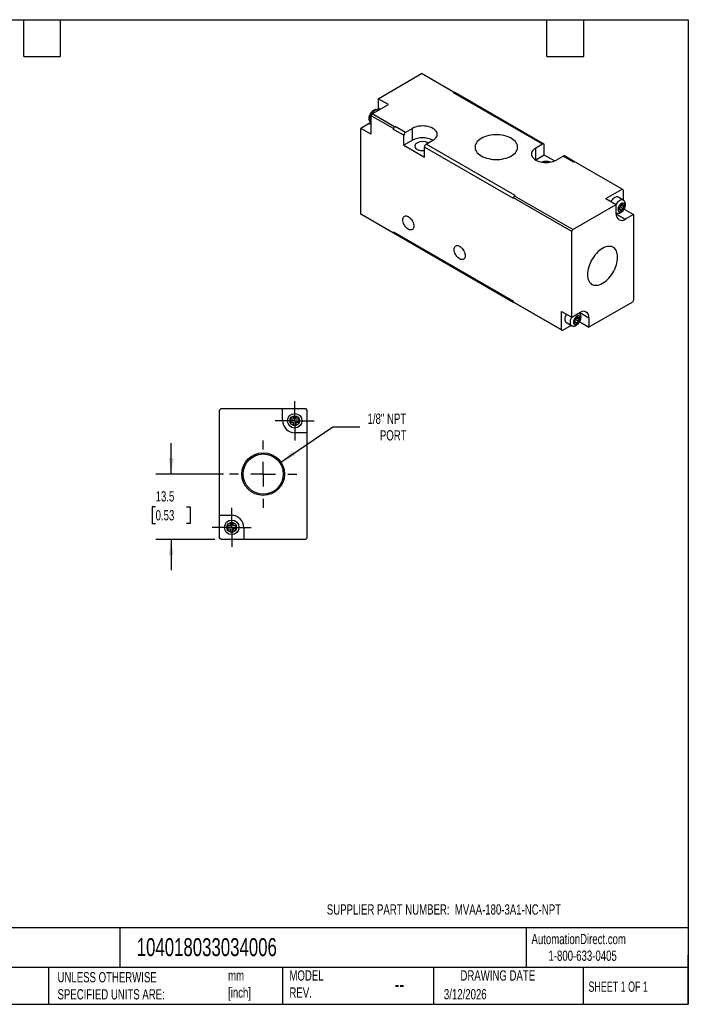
# Model space of a CAD drawing. Header units: millimetres. Extents: x 6 to 273, y 6 to 210.
# Tile 2 of 2: x 135 to 273, y 6 to 210. Entities that reach past the tile are written whole.
import ezdxf

# ---------------------------------------------------------------- set-up
doc = ezdxf.new("R2010")
doc.units = ezdxf.units.MM
doc.linetypes.add('SLD-Center', pattern=[19.05, 15.24, -1.27, 1.27, -1.27])
doc.linetypes.add('SLD-Solid', pattern=[0])
doc.layers.add('CENTER', color=40, linetype='SLD-Center')
doc.layers.add('DIMENSIONS', color=140, linetype='SLD-Solid', lineweight=25)
doc.layers.add('TEXT', color=140, linetype='SLD-Solid', lineweight=25)
doc.styles.add('SLDTEXTSTYLE0', font='TXT', dxfattribs={"width": 0.7})
doc.styles.add('SLDTEXTSTYLE1', font='TXT', dxfattribs={"width": 0.65})
doc.dimstyles.new('SLDDIMSTYLE4', dxfattribs={"dimtxt": 2.158008, "dimasz": 3.302, "dimexe": 0, "dimexo": 0.0625, "dimgap": 0.539502, "dimtad": 0, "dimtih": 1, "dimtoh": 1, "dimdec": 1, "dimrnd": 1e-09, "dimzin": 12, "dimdsep": 46, "dimtxsty": 'SLDTEXTSTYLE0', "dimsah": 1, "dimcen": 0, "dimadec": 0, "dimazin": 3, "dimtfac": 1, "dimtdec": 1, "dimtofl": 0, "dimtmove": 0, "dimatfit": 3, "dimfxl": 0, "dimfrac": 2, "dimtolj": 1, "dimtzin": 12, "dimarcsym": 0})
doc.dimstyles.new('SLDDIMSTYLE5', dxfattribs={"dimtxt": 2.158008, "dimasz": 3.302, "dimexe": 0, "dimexo": 0.0625, "dimgap": 0.539502, "dimtad": 0, "dimtih": 1, "dimtoh": 1, "dimdec": 1, "dimrnd": 1e-09, "dimzin": 12, "dimdsep": 46, "dimtxsty": 'SLDTEXTSTYLE0', "dimsah": 1, "dimcen": 0.09, "dimadec": 0, "dimazin": 3, "dimtfac": 1, "dimtdec": 1, "dimtmove": 0, "dimatfit": 0, "dimfxl": 0, "dimfrac": 2, "dimtolj": 1, "dimtzin": 12, "dimarcsym": 0})

# ---------------------------------------------------------------- blocks, each defined once
blk = doc.blocks.new('_D_6')
at = {"layer": 'DIMENSIONS'}
for p, q in [((188.97, 118.25), (199.71, 125.53)), ((199.71, 125.53), (205.27, 125.53))]:
    blk.add_line(p, q, dxfattribs=at)
blk.add_solid([(188.97, 118.25), (191.98, 119.68), (191.41, 120.53)], dxfattribs=at)
at = {"layer": 'DIMENSIONS', "char_height": 2.117, "attachment_point": 1, "style": 'SLDTEXTSTYLE0'}
for s, insert in [('1/8" NPT', (206.85, 128.26)), ('PORT', (209.4, 124.83))]:
    blk.add_mtext(s, dxfattribs=dict(at, insert=insert))
blk = doc.blocks.new('_D_7')
at = {"layer": 'DIMENSIONS'}
for p, q in [((166.32, 115.78), (166.32, 122.13)), ((177.1, 115.78), (163.14, 115.78)), ((163.11, 109.03), (162.38, 109.03)), ((162.38, 109.03), (162.38, 105.6)), ((169.52, 109.03), (170.25, 109.03)), ((170.25, 109.03), (170.25, 105.6)), ((162.38, 105.6), (163.11, 105.6)), ((170.25, 105.6), (169.52, 105.6)), ((175.35, 102.28), (163.14, 102.28)), ((166.32, 102.28), (166.32, 95.93))]:
    blk.add_line(p, q, dxfattribs=at)
for points in [[(166.32, 115.78), (166.82, 119.08), (165.81, 119.08)], [(166.32, 102.28), (165.81, 98.98), (166.82, 98.98)]]:
    blk.add_solid(points, dxfattribs=at)
at = {"layer": 'DIMENSIONS', "char_height": 2.117, "attachment_point": 1, "style": 'SLDTEXTSTYLE0'}
for s, insert in [('13.5', (163.11, 112.24)), ('0.53', (163.11, 108.33))]:
    blk.add_mtext(s, dxfattribs=dict(at, insert=insert))
blk = doc.blocks.new('SW_CENTERMARKSYMBOL_2')
at = {"layer": 'CENTER', "color": 0}
for p, q in [((0, 5.08), (0, 6.95)), ((0, 0), (0, 2.54)), ((-5.08, 0), (-6.95, 0)), ((0, 0), (-2.54, 0)), ((0, 0), (0, -2.54)), ((0, 0), (2.54, 0)), ((5.08, 0), (6.95, 0)), ((0, -5.08), (0, -6.95))]:
    blk.add_line(p, q, dxfattribs=at)
blk = doc.blocks.new('SW_CENTERMARKSYMBOL_3')
at = {"layer": 'CENTER', "color": 0}
for p, q in [((0, 2.54), (0, 4.04)), ((0, 0), (0, 2.54)), ((-2.54, 0), (-4.04, 0)), ((0, 0), (-2.54, 0)), ((0, 0), (0, -2.54)), ((0, 0), (2.54, 0)), ((2.54, 0), (4.04, 0)), ((0, -2.54), (0, -4.04))]:
    blk.add_line(p, q, dxfattribs=at)
blk = doc.blocks.new('SW_CENTERMARKSYMBOL_4')
at = {"layer": 'CENTER', "color": 0}
for p, q in [((0, 2.54), (0, 4.04)), ((0, 0), (0, 2.54)), ((-2.54, 0), (-4.04, 0)), ((0, 0), (-2.54, 0)), ((0, 0), (0, -2.54)), ((0, 0), (2.54, 0)), ((2.54, 0), (4.04, 0)), ((0, -2.54), (0, -4.04))]:
    blk.add_line(p, q, dxfattribs=at)

msp = doc.modelspace()

# ---------------------------------------------------------------- linework, layer by layer
for p, q in [((209.04, 193.24), (218.02, 198.43)), ((224.73, 194.55), (218.02, 198.43)), ((211.16, 192.02), (209.04, 193.24)), ((209.04, 193.24), (209.04, 191.28)), ((224.59, 194.47), (224.73, 194.55)), ((242.98, 183.86), (224.59, 194.47)), ((224.73, 194.55), (224.8, 194.51)), ((224.8, 194.51), (224.84, 194.49)), ((243.23, 183.88), (224.84, 194.49)), ((207.83, 190.1), (211.16, 192.02)), ((209.46, 191.04), (209.04, 191.28)), ((207.62, 189.73), (207.83, 190.1)), ((207.62, 185.9), (207.62, 189.73)), ((212.22, 187.08), (207.62, 189.73)), ((212.43, 187.45), (207.83, 190.1)), ((209.12, 190.84), (209.08, 190.87)), ((207.2, 188.1), (205.5, 187.12)), ((205.5, 169.4), (205.5, 187.12)), ((207.62, 185.9), (205.5, 187.12)), ((207.62, 187.86), (207.2, 188.1)), ((207.58, 188.27), (207.62, 188.25)), ((212.22, 187.08), (212.29, 187.2)), ((212.22, 186.92), (212.22, 187.08)), ((212.29, 187.2), (212.36, 187.33)), ((212.36, 187.33), (212.43, 187.45)), ((212.43, 187.45), (212.57, 187.53)), ((214.69, 186.3), (212.57, 187.53)), ((216.11, 187.12), (214.69, 186.3)), ((216.11, 184.67), (216.11, 187.12)), ((214.34, 185.69), (212.22, 186.92)), ((214.34, 183.65), (214.34, 185.69)), ((216.11, 184.67), (214.34, 183.65)), ((214.34, 183.65), (218.58, 181.2)), ((218.58, 181.2), (218.58, 183.24)), ((236.97, 172.63), (218.58, 183.24)), ((218.94, 183.86), (220.35, 184.67)), ((237.32, 173.24), (218.94, 183.86)), ((242.98, 183.86), (241.56, 183.04)), ((241.56, 180.59), (241.56, 183.04)), ((243.33, 181.61), (243.33, 183.65)), ((243.33, 181.61), (241.56, 180.59)), ((245.42, 180.4), (243.33, 181.61)), ((245.81, 180.59), (247.22, 181.41)), ((249.34, 180.18), (247.22, 181.41)), ((249.59, 180.21), (247.47, 181.43)), ((249.34, 180.18), (249.48, 180.26)), ((259.38, 174.55), (249.48, 180.26)), ((236.97, 172.79), (237.04, 172.92)), ((248.99, 165.85), (236.97, 172.79)), ((236.97, 172.63), (236.97, 172.79)), ((237.11, 173.04), (237.18, 173.16)), ((237.18, 173.16), (237.32, 173.24)), ((249.2, 166.22), (237.18, 173.16)), ((256.06, 172.63), (259.38, 174.55)), ((259.64, 172.3), (258.58, 172.91)), ((259.38, 174.55), (259.59, 174.43)), ((259.59, 174.43), (259.59, 172.32)), ((249.2, 166.22), (258.18, 171.41)), ((256.06, 172.63), (258.18, 171.41)), ((258.18, 169.45), (258.18, 171.41)), ((259.03, 170.92), (258.6, 170.67)), ((258.75, 170.75), (258.75, 170.59)), ((259.45, 171.65), (259.03, 171.41)), ((259.03, 171.41), (259.03, 170.92)), ((259.03, 171.41), (259.45, 171.16)), ((259.17, 171.32), (259.03, 171.24)), ((259.03, 170.92), (259.45, 170.67)), ((259.17, 171.32), (259.17, 171.32)), ((259.17, 171.32), (259.88, 170.92)), ((259.45, 171.16), (259.45, 171.65)), ((259.88, 171.41), (259.45, 171.16)), ((259.45, 170.67), (259.88, 170.92)), ((259.88, 170.92), (259.88, 171.41)), ((212.22, 165.52), (205.5, 169.4)), ((205.71, 169.28), (205.5, 169.4)), ((212.43, 165.4), (205.71, 169.28)), ((258.18, 169.45), (260.02, 168.38)), ((258.6, 170.67), (258.6, 170.18)), ((258.6, 170.67), (259.03, 170.43)), ((258.6, 170.18), (259.03, 170.43)), ((259.03, 170.43), (259.03, 169.94)), ((259.03, 170.43), (259.45, 170.18)), ((259.03, 169.94), (259.45, 170.18)), ((259.45, 170.18), (259.45, 170.67)), ((259.82, 170.46), (261.72, 169.36)), ((261.72, 169.36), (260.02, 168.38)), ((261.72, 169.36), (261.72, 151.64)), ((236.97, 151.4), (212.22, 165.69)), ((212.22, 165.52), (212.22, 165.69)), ((212.29, 165.48), (212.22, 165.52)), ((212.32, 165.46), (212.29, 165.48)), ((212.32, 165.46), (237.07, 151.17)), ((248.99, 165.85), (249.2, 166.22)), ((248.99, 148.13), (248.99, 165.85)), ((236.97, 151.24), (236.97, 151.4)), ((246.87, 145.52), (236.97, 151.24)), ((237.04, 151.2), (236.97, 151.24)), ((237.18, 151.11), (237.11, 151.15)), ((247.08, 145.4), (237.18, 151.11)), ((261.5, 151.28), (252.52, 146.09)), ((261.72, 151.64), (261.5, 151.28)), ((246.87, 149.36), (248.99, 148.13)), ((246.87, 145.52), (246.87, 149.36)), ((248.99, 148.13), (250.68, 149.11)), ((250.26, 148.38), (249.84, 148.13)), ((250.26, 147.89), (250.26, 148.38)), ((250.68, 149.11), (252.52, 148.05)), ((248.9, 146.45), (247.08, 145.4)), ((247.88, 147.04), (248.94, 146.43)), ((249.84, 147.64), (249.41, 147.4)), ((249.41, 147.4), (249.41, 146.91)), ((249.41, 147.4), (249.84, 147.15)), ((249.41, 146.91), (249.84, 147.15)), ((249.55, 147.48), (249.55, 147.32)), ((249.84, 148.13), (249.84, 147.64)), ((249.84, 148.13), (250.26, 147.89)), ((249.98, 148.05), (249.84, 147.97)), ((249.84, 147.64), (250.26, 147.4)), ((249.84, 147.15), (249.84, 146.66)), ((249.84, 147.15), (250.26, 146.91)), ((249.84, 146.66), (250.26, 146.91)), ((249.98, 148.05), (249.98, 148.05)), ((249.98, 148.05), (250.68, 147.64)), ((250.68, 148.13), (250.26, 147.89)), ((250.26, 147.4), (250.68, 147.64)), ((250.26, 146.91), (250.26, 147.4)), ((250.63, 147.19), (252.52, 146.09)), ((250.68, 147.64), (250.68, 148.13)), ((252.52, 148.05), (252.52, 146.09)), ((247.08, 145.4), (246.87, 145.52)), ((176.32, 128.98), (176.62, 129.28)), ((176.32, 107.28), (176.32, 128.98)), ((176.62, 129.28), (189.32, 129.28)), ((189.32, 126.88), (189.32, 129.28)), ((189.32, 129.28), (194.02, 129.28)), ((194.02, 129.28), (194.32, 128.98)), ((194.32, 128.98), (194.32, 124.28)), ((191.52, 127.08), (190.92, 127.08)), ((190.92, 127.08), (190.92, 126.48)), ((190.92, 126.48), (191.52, 126.48)), ((192.12, 127.68), (191.52, 127.68)), ((191.52, 127.68), (191.52, 127.08)), ((191.52, 126.48), (191.52, 125.88)), ((192.12, 127.08), (192.12, 127.68)), ((192.72, 127.08), (192.12, 127.08)), ((192.12, 125.88), (192.12, 126.48)), ((192.12, 126.48), (192.72, 126.48)), ((192.72, 126.48), (192.72, 127.08)), ((191.52, 125.88), (192.12, 125.88)), ((194.32, 124.28), (191.92, 124.28)), ((194.32, 124.28), (194.32, 102.58)), ((176.32, 107.28), (178.72, 107.28)), ((176.32, 102.58), (176.32, 107.28)), ((179.12, 105.68), (178.52, 105.68)), ((178.52, 105.68), (178.52, 105.08)), ((179.12, 105.08), (179.12, 105.68)), ((178.52, 105.08), (177.92, 105.08)), ((177.92, 105.08), (177.92, 104.48)), ((177.92, 104.48), (178.52, 104.48)), ((178.52, 104.48), (178.52, 103.88)), ((178.52, 103.88), (179.12, 103.88)), ((179.72, 105.08), (179.12, 105.08)), ((179.12, 103.88), (179.12, 104.48)), ((179.12, 104.48), (179.72, 104.48)), ((179.72, 104.48), (179.72, 105.08)), ((181.32, 104.68), (181.32, 102.28)), ((176.62, 102.28), (176.32, 102.58)), ((181.32, 102.28), (176.62, 102.28)), ((194.02, 102.28), (181.32, 102.28)), ((194.32, 102.58), (194.02, 102.28))]:
    msp.add_line(p, q)
at = {"flags": 128}
for points in [[(209.04, 191.28), (209.02, 190.97), (209.01, 190.91)], [(209.08, 190.87), (208.99, 190.91), (208.83, 190.94), (208.66, 190.92), (208.47, 190.87), (208.28, 190.77), (208.09, 190.63), (207.91, 190.46), (207.74, 190.26), (207.6, 190.03), (207.47, 189.79), (207.37, 189.55), (207.31, 189.31), (207.27, 189.07), (207.27, 188.85), (207.31, 188.65), (207.37, 188.49), (207.47, 188.35), (207.58, 188.27)], [(207.51, 188.31), (207.46, 188.27), (207.2, 188.1)], [(220.35, 184.67), (220.61, 184.84), (220.83, 185.03), (221, 185.23), (221.13, 185.45), (221.2, 185.67), (221.23, 185.9), (221.2, 186.12), (221.13, 186.34), (221, 186.56), (220.83, 186.76), (220.61, 186.95), (220.35, 187.12), (220.05, 187.27), (219.73, 187.4), (219.38, 187.5), (219, 187.57), (218.62, 187.61), (218.23, 187.63), (217.84, 187.61), (217.45, 187.57), (217.08, 187.5), (216.73, 187.4), (216.4, 187.27), (216.11, 187.12)], [(230.31, 185.04), (230.01, 184.84), (229.73, 184.63), (229.5, 184.4), (229.32, 184.16), (229.17, 183.9), (229.08, 183.64), (229.03, 183.38), (229.03, 183.11), (229.08, 182.85), (229.17, 182.58), (229.32, 182.33), (229.5, 182.09), (229.73, 181.86), (230.01, 181.64), (230.31, 181.44), (230.66, 181.27), (231.03, 181.11), (231.43, 180.98), (231.85, 180.87), (232.29, 180.79), (232.74, 180.73), (233.2, 180.7), (233.66, 180.7), (234.12, 180.73), (234.57, 180.79), (235.01, 180.87), (235.43, 180.98), (235.83, 181.11), (236.2, 181.27), (236.55, 181.44), (236.86, 181.64), (237.13, 181.86), (237.36, 182.09), (237.55, 182.33), (237.69, 182.58), (237.78, 182.85), (237.83, 183.11), (237.83, 183.38), (237.78, 183.64), (237.69, 183.9), (237.55, 184.16), (237.36, 184.4), (237.13, 184.63), (236.86, 184.84), (236.55, 185.04), (236.2, 185.22), (235.83, 185.38), (235.43, 185.51), (235.01, 185.62), (234.57, 185.7), (234.12, 185.76), (233.66, 185.78), (233.2, 185.78), (232.74, 185.76), (232.29, 185.7), (231.85, 185.62), (231.43, 185.51), (231.03, 185.38), (230.66, 185.22), (230.31, 185.04)], [(217.1, 184.1), (216.92, 183.98), (216.78, 183.84), (216.68, 183.69), (216.63, 183.53), (216.63, 183.37), (216.68, 183.21), (216.78, 183.06), (216.92, 182.92), (217.1, 182.79), (217.31, 182.69), (217.55, 182.61), (217.81, 182.55), (218.09, 182.53), (218.37, 182.53), (218.58, 182.55)], [(241.56, 183.04), (241.3, 182.87), (241.09, 182.68), (240.91, 182.48), (240.79, 182.26), (240.71, 182.04), (240.68, 181.81), (240.71, 181.59), (240.79, 181.37), (240.91, 181.15), (241.09, 180.95), (241.3, 180.76), (241.56, 180.59), (241.86, 180.44), (242.18, 180.31), (242.54, 180.21), (242.91, 180.14), (243.29, 180.1), (243.68, 180.08), (244.08, 180.1), (244.46, 180.14), (244.83, 180.21), (245.18, 180.31), (245.51, 180.44), (245.81, 180.59)], [(258.58, 172.91), (258.56, 172.92), (258.41, 172.97), (258.24, 172.98), (258.06, 172.94), (257.87, 172.86), (257.68, 172.74), (257.5, 172.58), (257.32, 172.4), (257.16, 172.18), (257.08, 172.04)], [(259.64, 172.29), (259.55, 172.34), (259.39, 172.37), (259.21, 172.35), (259.03, 172.29), (258.84, 172.19), (258.65, 172.05), (258.47, 171.88), (258.3, 171.68), (258.15, 171.46), (258.14, 171.43)], [(259.95, 171.2), (259.93, 171.37), (259.88, 171.51), (259.79, 171.62), (259.68, 171.69), (259.55, 171.71), (259.4, 171.68), (259.24, 171.61), (259.08, 171.5), (258.93, 171.35), (258.8, 171.18), (258.69, 170.98), (258.6, 170.78), (258.55, 170.58), (258.53, 170.38), (258.55, 170.21), (258.6, 170.07), (258.69, 169.96), (258.8, 169.9), (258.93, 169.88), (259.08, 169.91), (259.24, 169.98), (259.4, 170.09), (259.55, 170.23), (259.68, 170.41), (259.79, 170.6), (259.88, 170.81), (259.93, 171.01), (259.95, 171.2)], [(216.39, 166.95), (216.37, 166.74), (216.32, 166.55), (216.24, 166.39), (216.12, 166.27), (215.99, 166.19), (215.82, 166.15), (215.65, 166.16), (215.45, 166.21), (215.26, 166.3), (215.06, 166.43), (214.87, 166.6), (214.69, 166.8), (214.53, 167.03), (214.39, 167.27), (214.28, 167.52), (214.2, 167.77), (214.14, 168.02), (214.13, 168.26), (214.14, 168.48), (214.2, 168.67), (214.28, 168.83), (214.39, 168.95), (214.53, 169.03), (214.69, 169.06), (214.87, 169.06), (215.06, 169.01), (215.26, 168.91), (215.45, 168.78), (215.65, 168.61), (215.82, 168.41), (215.99, 168.19), (216.12, 167.95), (216.24, 167.69), (216.32, 167.44), (216.37, 167.19), (216.39, 166.95)], [(227, 160.83), (226.98, 160.61), (226.93, 160.42), (226.84, 160.26), (226.73, 160.14), (226.59, 160.06), (226.43, 160.03), (226.25, 160.03), (226.06, 160.08), (225.86, 160.18), (225.67, 160.31), (225.48, 160.48), (225.3, 160.68), (225.14, 160.9), (225, 161.14), (224.88, 161.4), (224.8, 161.65), (224.75, 161.9), (224.73, 162.14), (224.75, 162.35), (224.8, 162.54), (224.88, 162.7), (225, 162.82), (225.14, 162.9), (225.3, 162.94), (225.48, 162.93), (225.67, 162.88), (225.86, 162.79), (226.06, 162.66), (226.25, 162.49), (226.43, 162.29), (226.59, 162.06), (226.73, 161.82), (226.84, 161.57), (226.93, 161.32), (226.98, 161.07), (227, 160.83)], [(255.35, 162.35), (255.03, 162.14), (254.7, 161.9), (254.39, 161.62), (254.08, 161.31), (253.79, 160.97), (253.52, 160.6), (253.27, 160.22), (253.03, 159.82), (252.83, 159.41), (252.65, 158.99), (252.5, 158.57), (252.39, 158.15), (252.3, 157.74), (252.25, 157.34), (252.23, 156.95), (252.25, 156.58), (252.3, 156.24), (252.39, 155.93), (252.5, 155.64), (252.65, 155.39), (252.83, 155.18), (253.03, 155), (253.27, 154.87), (253.52, 154.78), (253.79, 154.73), (254.08, 154.73), (254.39, 154.77), (254.7, 154.85), (255.03, 154.98), (255.35, 155.15), (255.68, 155.36), (256, 155.6), (256.31, 155.88), (256.62, 156.19), (256.91, 156.53), (257.18, 156.9), (257.44, 157.28), (257.67, 157.68), (257.87, 158.09), (258.05, 158.51), (258.2, 158.93), (258.32, 159.35), (258.4, 159.76), (258.45, 160.16), (258.47, 160.55), (258.45, 160.91), (258.4, 161.26), (258.32, 161.57), (258.2, 161.86), (258.05, 162.11), (257.87, 162.32), (257.67, 162.49), (257.44, 162.63), (257.18, 162.72), (256.91, 162.77), (256.62, 162.77), (256.31, 162.73), (256, 162.64), (255.68, 162.52), (255.35, 162.35)], [(250.75, 147.93), (250.74, 148.1), (250.68, 148.24), (250.6, 148.35), (250.49, 148.42), (250.35, 148.43), (250.21, 148.41), (250.05, 148.34), (249.89, 148.23), (249.74, 148.08), (249.61, 147.91), (249.49, 147.71), (249.41, 147.51), (249.36, 147.31), (249.34, 147.11), (249.36, 146.94), (249.41, 146.8), (249.49, 146.69), (249.61, 146.63), (249.74, 146.61), (249.89, 146.64), (250.05, 146.71), (250.21, 146.82), (250.35, 146.96), (250.49, 147.14), (250.6, 147.33), (250.68, 147.54), (250.74, 147.74), (250.75, 147.93)], [(248.94, 148.16), (248.84, 147.95), (248.74, 147.71), (248.67, 147.46), (248.64, 147.23), (248.64, 147.01), (248.67, 146.81), (248.74, 146.64), (248.84, 146.51), (248.95, 146.43)], [(176.52, 129.18), (176.46, 129.13), (176.42, 129.08)], [(194.22, 129.08), (194.17, 129.13), (194.12, 129.18)]]:
    msp.add_lwpolyline(points, dxfattribs=at)
for centre, radius in [((191.82, 126.78), 1.5), ((191.82, 126.78), 1), ((185.32, 115.78), 4.41), ((185.32, 115.78), 4.14), ((178.82, 104.78), 1.5), ((178.82, 104.78), 1)]:
    msp.add_circle(centre, radius)
for centre, radius, start, end in [((224.75, 194.24), 0.279, 78.0799, 123.6977), ((212.9, 186.9), 0.686, 153.7075, 178.4976), ((212.93, 186.94), 0.686, 121.5004, 146.2929), ((215.11, 185.66), 0.768, 122.6055, 177.3945), ((218.23, 180.58), 4.61, 62.6154, 117.39), ((218.23, 181.93), 2.45, 62.4913, 117.5188), ((219.35, 183.21), 0.768, 122.6055, 177.3945), ((243.11, 183.69), 0.218, 350.786, 129.2033), ((247.37, 181.2), 0.251, 65.6929, 125.6176), ((243.68, 177.69), 2.6, 71.1628, 108.8372), ((259.31, 169.27), 1.14, 171.271, 308.7182), ((212.5, 165.67), 0.279, 176.3002, 221.9099), ((249.74, 147.65), 2.17, 148.9003, 177.9954), ((251.4, 148.23), 1.14, 351.271, 128.7182), ((248.3, 147.64), 0.731, 173.2971, 235.3908), ((191.92, 126.88), 2.6, 180, 270), ((178.72, 104.68), 2.6, 0, 90)]:
    msp.add_arc(centre, radius, start, end)
for points, knots in [([(209.08, 190.86), (209.07, 190.87), (209, 190.92), (208.86, 190.96), (208.67, 190.99), (208.49, 190.98), (208.29, 190.93), (208.1, 190.84), (207.91, 190.72), (207.73, 190.56), (207.57, 190.37), (207.42, 190.16), (207.3, 189.94), (207.21, 189.7), (207.14, 189.46), (207.12, 189.22), (207.13, 188.99), (207.17, 188.78), (207.25, 188.6), (207.36, 188.45), (207.47, 188.34), (207.55, 188.29), (207.58, 188.27)], [0, 0, 0, 0, 0.014982, 0.063301, 0.110796, 0.158826, 0.208679, 0.261223, 0.316422, 0.373213, 0.430174, 0.486945, 0.543708, 0.600817, 0.658628, 0.717596, 0.777904, 0.830016, 0.87949, 0.92695, 0.97329, 1, 1, 1, 1]), ([(258.18, 169.68), (258.19, 169.67), (258.26, 169.63), (258.4, 169.6), (258.58, 169.58), (258.77, 169.6), (258.96, 169.66), (259.15, 169.75), (259.34, 169.88), (259.52, 170.05), (259.68, 170.24), (259.82, 170.45), (259.94, 170.68), (260.02, 170.91), (260.08, 171.16), (260.09, 171.32), (260.09, 171.41)], [0, 0, 0, 0, 0.016026, 0.08301, 0.149166, 0.216473, 0.286644, 0.360681, 0.438201, 0.517516, 0.596815, 0.675863, 0.755001, 0.834708, 0.915535, 1, 1, 1, 1]), ([(260.09, 171.41), (260.09, 171.45), (260.09, 171.57), (260.06, 171.74), (259.99, 171.93), (259.89, 172.09), (259.77, 172.21), (259.68, 172.26), (259.64, 172.29)], [0, 0, 0, 0, 0.126715, 0.325095, 0.513269, 0.693148, 0.868028, 1, 1, 1, 1]), ([(248.95, 146.43), (248.97, 146.42), (249.05, 146.37), (249.2, 146.33), (249.39, 146.31), (249.58, 146.33), (249.77, 146.39), (249.96, 146.48), (250.15, 146.61), (250.33, 146.77), (250.49, 146.97), (250.63, 147.18), (250.74, 147.41), (250.83, 147.64), (250.89, 147.89), (250.91, 148.1), (250.9, 148.3), (250.86, 148.47), (250.79, 148.66), (250.69, 148.81), (250.59, 148.93), (250.51, 148.98), (250.48, 149)], [0, 0, 0, 0, 0.023231, 0.072029, 0.120225, 0.169259, 0.22038, 0.274317, 0.330791, 0.388573, 0.446344, 0.503931, 0.561584, 0.619651, 0.678535, 0.740069, 0.77428, 0.827839, 0.878642, 0.927206, 0.974421, 1, 1, 1, 1])]:
    msp.add_open_spline(points, degree=3, knots=knots)
for points in [[(237.04, 172.92), (237.06, 172.96), (237.08, 173), (237.11, 173.04)], [(237.07, 151.17), (237.06, 151.18), (237.05, 151.19), (237.04, 151.2)], [(237.11, 151.15), (237.09, 151.16), (237.08, 151.16), (237.07, 151.17)]]:
    msp.add_open_spline(points, degree=3)
at = {"layer": 'TEXT'}
for p, q in [((6.35, 209.55), (273.05, 209.55)), ((135.89, 201.93), (135.89, 209.55)), ((143.51, 201.93), (143.51, 209.55)), ((243.84, 201.93), (243.84, 209.55)), ((251.46, 201.93), (251.46, 209.55)), ((273.05, 209.55), (273.05, 6.35)), ((135.89, 201.93), (143.51, 201.93)), ((243.84, 201.93), (251.46, 201.93)), ((273.05, 22.13), (6.35, 22.13)), ((155.76, 22.13), (155.76, 13.97)), ((239.58, 22.13), (239.58, 13.97)), ((273.05, 6.35), (273.05, 16.51)), ((273.05, 13.97), (6.35, 13.97)), ((141, 13.97), (141, 6.35)), ((189.3, 13.97), (189.3, 6.35)), ((220.47, 13.97), (220.47, 6.35)), ((251.35, 13.97), (251.35, 6.35)), ((6.35, 6.35), (273.05, 6.35))]:
    msp.add_line(p, q, dxfattribs=at)

# ---------------------------------------------------------------- block references
at = {"layer": 'CENTER'}
for name, p in [('SW_CENTERMARKSYMBOL_4', (191.82, 126.78)), ('SW_CENTERMARKSYMBOL_2', (185.32, 115.78)), ('SW_CENTERMARKSYMBOL_3', (178.82, 104.78))]:
    msp.add_blockref(name, p, dxfattribs=at)

# ---------------------------------------------------------------- texts
at = {"layer": 'TEXT'}
for s, insert, char_height, attachment_point, style in [('SUPPLIER PART NUMBER:  MVAA-180-3A1-NC-NPT', (198.45, 26.98), 2.1167, 1, 'SLDTEXTSTYLE0'), ('AutomationDirect.com', (240.69, 20.88), 2.1167, 1, 'SLDTEXTSTYLE0'), ('104018033034006', (159.21, 20), 3.7042, 1, 'SLDTEXTSTYLE0'), ('1-800-633-0405', (244.19, 17.44), 2.1167, 1, 'SLDTEXTSTYLE0'), ('UNLESS OTHERWISE ^JSPECIFIED UNITS ARE:', (142.87, 13), 2.1167, 1, 'SLDTEXTSTYLE0'), ('mm^J[inch]', (178.06, 13.36), 2.117, 1, 'SLDTEXTSTYLE0'), ('MODEL ^JREV.', (190.73, 13.36), 2.1167, 1, 'SLDTEXTSTYLE0'), ('DRAWING DATE', (233.73, 13.36), 2.1167, 2, 'SLDTEXTSTYLE0'), ('--', (212.43, 12.08), 3.175, 1, 'SLDTEXTSTYLE0'), ('SHEET 1 OF 1', (252.44, 11.05), 2.1167, 1, 'SLDTEXTSTYLE1'), ('3/12/2026', (222.61, 9.49), 2.117, 1, 'SLDTEXTSTYLE0')]:
    msp.add_mtext(s, dxfattribs=dict(at, insert=insert, char_height=char_height, attachment_point=attachment_point, style=style))

# ---------------------------------------------------------------- dimensions: what is measured, and where the dimension line sits
at = {"layer": 'DIMENSIONS'}
dim = msp.add_diameter_dim_2p(p1=(181.67, 113.31), p2=(188.97, 118.25), text='1/8" NPT\\PPORT', dimstyle='SLDDIMSTYLE4', override={"dimpost": '<>'}, dxfattribs=at)
dim.commit()
dim.dimension.update_dxf_attribs({"geometry": '_D_6', "text_midpoint": (213.21, 125.53), "dimtype": 163})
dim = msp.add_linear_dim(base=(166.32, 115.78), p1=(176.62, 102.28), p2=(178.37, 115.78), angle=90, dimstyle='SLDDIMSTYLE5', dxfattribs=at)
dim.commit()
dim.dimension.update_dxf_attribs({"geometry": '_D_7', "text_midpoint": (166.32, 109.03), "dimtype": 160})

doc.saveas('drawing.dxf')
